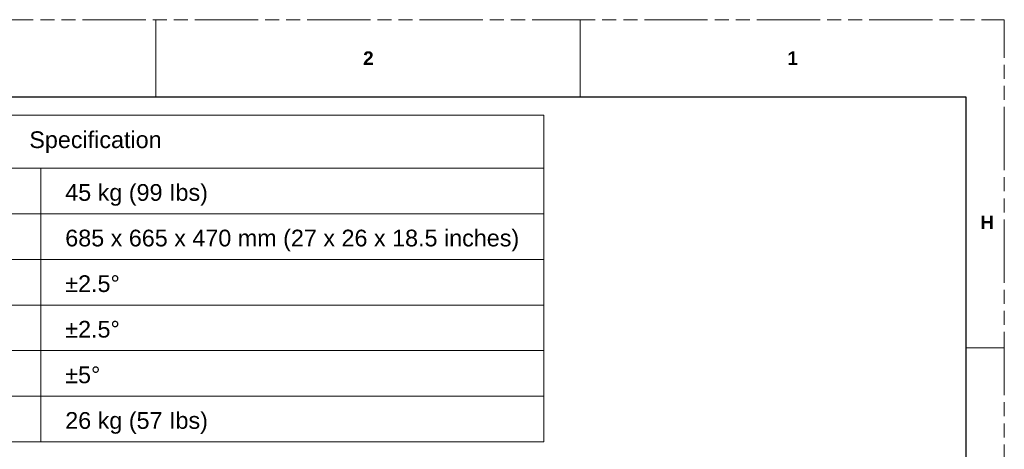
# Model space of a CAD drawing. Header units: millimetres. Extents: x 3925 to 5043, y -86 to 778.
# Tile 157 of 157: x 4718 to 5043, y 636 to 778. Entities that reach past the tile are written whole.
import ezdxf

# ---------------------------------------------------------------- set-up
doc = ezdxf.new("R2010")
doc.units = ezdxf.units.MM
doc.header["$LTSCALE"] = 46.255
doc.linetypes.add('PHANTOM', pattern=[0.8, 0.45, -0.05, 0.1, -0.05, 0.1, -0.05])
doc.layers.get('0').update_dxf_attribs({"linetype": 'CONTINUOUS'})
doc.layers.add('dim', color=2, linetype='CONTINUOUS', lineweight=0)
doc.styles.add('SLDTEXTSTYLE0', font='arialbd.ttf', dxfattribs={"height": 5.5})
doc.styles.add('SLDTEXTSTYLE2', font='arial.ttf')

msp = doc.modelspace()

# ---------------------------------------------------------------- linework, layer by layer
at = {"color": 7, "linetype": 'PHANTOM', "lineweight": 0}
for p in [(3924.9114, 777.5606), (5042.5114, -86.0394)]:
    msp.add_line(p, (5042.5114, 777.5606), dxfattribs=at)
at = {"color": 7, "linetype": 'Continuous', "lineweight": 0}
for p, q in [((4763.1114, 777.5606), (4763.1114, 752.1606)), ((4902.8114, 777.5606), (4902.8114, 752.1606)), ((5029.8114, 752.1606), (5029.8114, 707.7106)), ((5029.8114, 669.6106), (5042.5114, 669.6106))]:
    msp.add_line(p, q, dxfattribs=at)
at = {"color": 7, "linetype": 'Continuous', "lineweight": 30}
for p, q in [((3937.6114, 752.1606), (5029.8114, 752.1606)), ((5029.8114, 752.1606), (5029.8114, -60.6394))]:
    msp.add_line(p, q, dxfattribs=at)
at = {"layer": 'dim', "color": 7, "linetype": 'Continuous', "lineweight": 0}
for p, q in [((4631.8979, 746.2015), (4890.9415, 746.2015)), ((4890.9415, 746.2015), (4890.9415, 638.7015)), ((4631.8979, 728.7015), (4890.9415, 728.7015)), ((4725.2347, 728.7015), (4725.2347, 638.7015))]:
    msp.add_line(p, q, dxfattribs=at)
at = {"layer": 'dim', "color": 0, "linetype": 'Continuous', "lineweight": 0}
for p, q in [((4631.8979, 713.7015), (4890.9415, 713.7015)), ((4631.8979, 698.7015), (4890.9415, 698.7015)), ((4631.8979, 683.7015), (4890.9415, 683.7015)), ((4631.8979, 668.7015), (4890.9415, 668.7015)), ((4631.8979, 653.7015), (4890.9415, 653.7015)), ((4631.8979, 638.7015), (4890.9415, 638.7015))]:
    msp.add_line(p, q, dxfattribs=at)

# ---------------------------------------------------------------- texts
at = {"color": 7, "linetype": 'Continuous', "lineweight": 0, "char_height": 4.445, "attachment_point": 1, "style": 'SLDTEXTSTYLE0'}
for s, insert in [('2', (4831.4057, 767.1333)), ('1', (4971.1057, 767.1333)), ('H', (5034.6057, 713.1583))]:
    msp.add_mtext(s, dxfattribs=dict(at, insert=insert))
at = {"color": 0, "linetype": 'Continuous', "lineweight": 0, "char_height": 5.5, "attachment_point": 1, "style": 'SLDTEXTSTYLE2'}
for s, insert in [('Specification', (4721.498, 740.8407)), ('45 kg (99 Ibs)', (4733.3243, 723.4961)), ('685 x 665 x 470 mm (27 x 26 x 18.5 inches)', (4733.3243, 708.4961)), ('±2.5°', (4733.3243, 693.4961)), ('±2.5°', (4733.3243, 678.4961)), ('±5°', (4733.3243, 663.4961)), ('26 kg (57 Ibs)', (4733.3243, 648.4961))]:
    msp.add_mtext(s, dxfattribs=dict(at, insert=insert))

doc.saveas('drawing.dxf')
